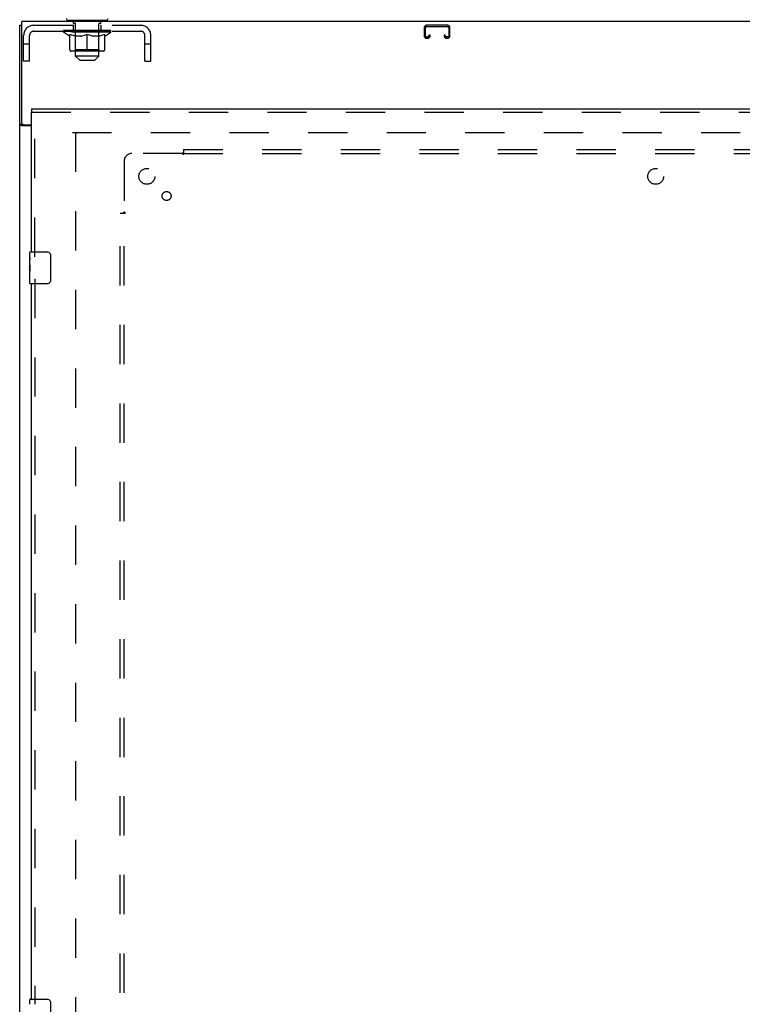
# Model space of a CAD drawing. Header units: inches. Extents: x 0 to 225, y 0 to 145.
# Tile 6 of 14: x 64 to 86, y 66 to 97. Entities that reach past the tile are written whole.
import ezdxf

# ---------------------------------------------------------------- set-up
doc = ezdxf.new("R2010")
doc.units = ezdxf.units.IN
doc.header["$LTSCALE"] = 12.355357
doc.header["$MEASUREMENT"] = 0
doc.linetypes.add('HIDDEN', pattern=[0.2, 0.1, -0.1])
doc.layers.get('0').update_dxf_attribs({"linetype": 'CONTINUOUS'})
for name, color, linetype in [('DEFAULT_2', 8, 'HIDDEN'), ('DOOR_ASSEMBLY', 7, 'CONTINUOUS'), ('SUBPANEL', 7, 'CONTINUOUS')]:
    doc.layers.add(name, color=color, linetype=linetype)

msp = doc.modelspace()

# ---------------------------------------------------------------- linework, layer by layer
at = {"color": 7, "linetype": 'Continuous'}
for p, q in [((63.711, 6.956), (63.711, 96.706)), ((63.711, 96.706), (63.774, 96.706)), ((63.774, 93.643), (63.774, 96.831)), ((103.149, 96.831), (63.774, 96.831)), ((65.241, 96.861), (65.241, 96.831)), ((66.431, 96.861), (65.241, 96.861)), ((66.431, 96.861), (66.431, 96.831)), ((63.809, 93.587), (63.711, 93.587)), ((64.086, 93.55), (63.772, 93.55)), ((63.836, 93.581), (64.086, 93.581))]:
    msp.add_line(p, q, dxfattribs=at)
for points in [[(63.748, 93.561), (63.739, 93.565), (63.735, 93.566), (63.732, 93.568), (63.728, 93.569), (63.725, 93.571), (63.722, 93.573), (63.719, 93.574), (63.717, 93.576), (63.715, 93.578), (63.714, 93.58), (63.713, 93.581), (63.712, 93.583), (63.711, 93.585), (63.711, 93.587)], [(63.772, 93.55), (63.769, 93.551), (63.767, 93.553), (63.763, 93.555), (63.76, 93.556), (63.756, 93.558), (63.752, 93.56), (63.748, 93.561)]]:
    msp.add_lwpolyline(points, dxfattribs=at)
at = {"color": 3, "linetype": 'Continuous'}
msp.add_lwpolyline([(63.866, 93.55), (63.867, 93.552), (63.867, 93.553), (63.867, 93.555), (63.866, 93.557), (63.866, 93.559), (63.865, 93.56), (63.864, 93.562), (63.862, 93.564), (63.861, 93.565), (63.859, 93.567), (63.857, 93.568), (63.855, 93.569), (63.853, 93.571), (63.851, 93.572), (63.848, 93.574), (63.846, 93.575), (63.844, 93.576), (63.842, 93.578), (63.84, 93.579), (63.839, 93.581)], dxfattribs=at)
at = {"color": 7, "linetype": 'Continuous'}
for centre, radius, start, end in [((65.241, 96.921), 0.06, 180, 270), ((66.431, 96.921), 0.06, 270, 360), ((63.836, 93.643), 0.0625, 180, 270)]:
    msp.add_arc(centre, radius, start, end, dxfattribs=at)
at = {"layer": 'DEFAULT_2', "color": 8, "linetype": 'HIDDEN'}
for p, q in [((64.153, 96.706), (67.519, 96.706)), ((65.399, 96.519), (65.399, 96.706)), ((65.406, 96.771), (65.406, 96.851)), ((65.473, 96.761), (65.416, 96.761)), ((65.461, 96.861), (65.461, 96.831)), ((65.471, 95.741), (65.471, 96.751)), ((66.256, 96.761), (66.199, 96.761)), ((66.201, 95.741), (66.201, 96.751)), ((66.211, 96.861), (66.211, 96.831)), ((66.266, 96.771), (66.266, 96.851)), ((66.274, 96.519), (66.274, 96.706)), ((76.43, 96.626), (76.43, 96.38)), ((76.47, 96.38), (76.47, 96.626)), ((77.162, 96.706), (76.51, 96.706)), ((76.51, 96.666), (77.162, 96.666)), ((77.202, 96.626), (77.202, 96.38)), ((77.242, 96.38), (77.242, 96.626)), ((63.836, 95.581), (63.836, 96.389)), ((64.023, 95.581), (64.023, 96.389)), ((64.153, 96.519), (67.519, 96.519)), ((65.093, 96.492), (65.093, 96.547)), ((65.279, 96.362), (65.093, 96.492)), ((66.58, 96.492), (65.093, 96.492)), ((65.104, 96.539), (65.104, 96.547)), ((65.114, 96.535), (65.114, 96.539)), ((65.114, 96.535), (66.558, 96.535)), ((65.125, 96.535), (65.125, 96.539)), ((65.126, 96.535), (65.126, 96.539)), ((65.137, 96.539), (65.137, 96.547)), ((65.157, 96.535), (65.157, 96.539)), ((65.159, 96.535), (65.159, 96.539)), ((65.192, 96.539), (65.192, 96.547)), ((65.21, 96.535), (65.21, 96.539)), ((65.213, 96.535), (65.213, 96.539)), ((65.449, 96.539), (65.22, 96.539)), ((65.267, 96.539), (65.267, 96.547)), ((65.268, 96.535), (65.268, 96.539)), ((65.269, 96.535), (65.269, 96.539)), ((65.272, 96.535), (65.272, 96.539)), ((65.279, 96.362), (65.286, 96.362)), ((65.281, 96.535), (65.281, 96.539)), ((65.281, 96.535), (65.281, 96.539)), ((65.285, 96.535), (65.285, 96.539)), ((65.286, 95.937), (65.286, 96.417)), ((65.286, 96.417), (65.32, 96.403)), ((65.289, 96.535), (65.289, 96.54)), ((65.293, 96.535), (65.293, 96.539)), ((65.312, 96.535), (65.312, 96.539)), ((65.354, 96.392), (65.32, 96.403)), ((65.33, 96.535), (65.33, 96.539)), ((65.332, 96.535), (65.332, 96.542)), ((65.388, 96.382), (65.354, 96.392)), ((65.358, 96.539), (65.358, 96.547)), ((65.358, 96.535), (65.358, 96.539)), ((65.37, 96.535), (65.37, 96.539)), ((65.375, 96.535), (65.375, 96.539)), ((65.383, 96.535), (65.383, 96.539)), ((65.421, 96.373), (65.387, 96.382)), ((65.398, 96.535), (65.398, 96.544)), ((65.419, 96.535), (65.419, 96.539)), ((65.454, 96.367), (65.42, 96.373)), ((65.422, 96.535), (65.422, 96.539)), ((65.449, 96.535), (65.449, 96.539)), ((65.487, 96.362), (65.454, 96.367)), ((65.528, 96.539), (65.462, 96.539)), ((65.464, 96.539), (65.464, 96.547)), ((65.47, 95.94), (65.47, 96.489)), ((65.472, 96.535), (65.472, 96.539)), ((65.478, 96.535), (65.478, 96.539)), ((65.485, 96.535), (65.485, 96.545)), ((65.635, 96.362), (65.487, 96.362)), ((65.492, 96.535), (65.492, 96.539)), ((65.504, 96.535), (65.504, 96.539)), ((65.528, 96.535), (65.528, 96.539)), ((65.615, 96.539), (65.553, 96.539)), ((65.576, 96.535), (65.576, 96.539)), ((65.582, 96.539), (65.582, 96.547)), ((65.586, 96.535), (65.586, 96.539)), ((65.589, 96.535), (65.589, 96.546)), ((65.592, 96.535), (65.592, 96.539)), ((65.602, 96.535), (65.602, 96.539)), ((65.615, 96.535), (65.615, 96.539)), ((65.635, 96.362), (65.668, 96.367)), ((65.71, 96.539), (65.652, 96.539)), ((65.668, 96.535), (65.668, 96.539)), ((65.701, 96.373), (65.668, 96.367)), ((65.701, 96.539), (65.836, 96.547)), ((65.734, 96.382), (65.701, 96.373)), ((65.707, 96.539), (65.707, 96.547)), ((65.708, 96.547), (65.707, 96.547)), ((65.708, 96.539), (65.708, 96.547)), ((65.708, 96.535), (65.708, 96.539)), ((65.71, 96.535), (65.71, 96.539)), ((65.713, 96.535), (65.713, 96.539)), ((65.714, 96.535), (65.714, 96.539)), ((65.768, 96.392), (65.734, 96.382)), ((65.808, 96.539), (65.757, 96.539)), ((65.765, 96.535), (65.765, 96.539)), ((65.802, 96.403), (65.767, 96.392)), ((65.836, 96.417), (65.801, 96.403)), ((65.808, 96.535), (65.808, 96.539)), ((65.833, 96.539), (65.833, 96.539)), ((65.833, 96.535), (65.833, 96.539)), ((65.833, 96.535), (65.833, 96.539)), ((65.836, 96.539), (65.836, 96.547)), ((65.836, 95.894), (65.836, 96.417)), ((65.836, 96.417), (65.871, 96.403)), ((65.839, 96.535), (65.839, 96.539)), ((65.839, 96.535), (65.839, 96.539)), ((65.839, 96.539), (65.839, 96.539)), ((65.842, 96.539), (65.915, 96.539)), ((65.864, 96.535), (65.864, 96.539)), ((65.905, 96.392), (65.87, 96.403)), ((65.879, 96.539), (65.879, 96.544)), ((65.879, 96.544), (65.971, 96.539)), ((65.904, 96.539), (65.904, 96.543)), ((65.938, 96.382), (65.904, 96.392)), ((65.907, 96.535), (65.907, 96.539)), ((65.971, 96.373), (65.938, 96.382)), ((65.958, 96.535), (65.958, 96.539)), ((65.96, 96.535), (65.96, 96.539)), ((65.963, 96.535), (65.963, 96.539)), ((65.963, 96.539), (66.02, 96.539)), ((65.965, 96.539), (65.965, 96.547)), ((65.965, 96.539), (65.965, 96.547)), ((65.965, 96.547), (65.965, 96.547)), ((65.965, 96.535), (65.965, 96.539)), ((66.004, 96.367), (65.971, 96.373)), ((66.004, 96.535), (66.004, 96.539)), ((66.037, 96.362), (66.004, 96.367)), ((66.185, 96.362), (66.037, 96.362)), ((66.057, 96.535), (66.057, 96.539)), ((66.057, 96.539), (66.12, 96.539)), ((66.07, 96.535), (66.07, 96.539)), ((66.08, 96.535), (66.08, 96.539)), ((66.083, 96.535), (66.083, 96.546)), ((66.086, 96.535), (66.086, 96.539)), ((66.09, 96.539), (66.09, 96.547)), ((66.096, 96.535), (66.096, 96.539)), ((66.145, 96.535), (66.145, 96.539)), ((66.145, 96.539), (66.21, 96.539)), ((66.168, 96.535), (66.168, 96.539)), ((66.18, 96.535), (66.18, 96.539)), ((66.185, 96.362), (66.219, 96.367)), ((66.187, 96.535), (66.187, 96.545)), ((66.194, 96.535), (66.194, 96.539)), ((66.2, 96.535), (66.2, 96.539)), ((66.202, 95.94), (66.202, 96.489)), ((66.208, 96.539), (66.208, 96.547)), ((66.252, 96.373), (66.218, 96.367)), ((66.223, 96.535), (66.223, 96.539)), ((66.223, 96.539), (66.452, 96.539)), ((66.25, 96.535), (66.25, 96.539)), ((66.285, 96.382), (66.251, 96.373)), ((66.253, 96.535), (66.253, 96.539)), ((66.274, 96.535), (66.274, 96.544)), ((66.318, 96.392), (66.284, 96.382)), ((66.289, 96.535), (66.289, 96.539)), ((66.297, 96.535), (66.297, 96.539)), ((66.302, 96.535), (66.302, 96.539)), ((66.314, 96.539), (66.314, 96.547)), ((66.314, 96.535), (66.314, 96.539)), ((66.352, 96.403), (66.318, 96.392)), ((66.34, 96.535), (66.34, 96.542)), ((66.342, 96.535), (66.342, 96.539)), ((66.387, 96.417), (66.352, 96.403)), ((66.36, 96.535), (66.36, 96.539)), ((66.38, 96.535), (66.38, 96.539)), ((66.384, 96.535), (66.384, 96.54)), ((66.387, 96.535), (66.387, 96.539)), ((66.387, 95.937), (66.387, 96.417)), ((66.387, 96.362), (66.393, 96.362)), ((66.391, 96.535), (66.391, 96.539)), ((66.391, 96.535), (66.391, 96.539)), ((66.393, 96.362), (66.58, 96.492)), ((66.401, 96.535), (66.401, 96.539)), ((66.404, 96.535), (66.404, 96.539)), ((66.404, 96.535), (66.404, 96.539)), ((66.406, 96.539), (66.406, 96.547)), ((66.459, 96.535), (66.459, 96.539)), ((66.463, 96.535), (66.463, 96.539)), ((66.48, 96.539), (66.48, 96.547)), ((66.513, 96.535), (66.513, 96.539)), ((66.515, 96.535), (66.515, 96.539)), ((66.535, 96.539), (66.535, 96.547)), ((66.546, 96.535), (66.546, 96.539)), ((66.547, 96.535), (66.547, 96.539)), ((66.558, 96.535), (66.558, 96.539)), ((66.568, 96.539), (66.568, 96.547)), ((66.58, 96.492), (66.58, 96.547)), ((67.649, 95.581), (67.649, 96.389)), ((67.836, 95.581), (67.836, 96.389)), ((76.537, 96.34), (76.51, 96.34)), ((76.51, 96.3), (76.537, 96.3)), ((76.577, 96.393), (76.577, 96.38)), ((76.617, 96.393), (76.577, 96.393)), ((76.617, 96.38), (76.617, 96.393)), ((77.055, 96.393), (77.055, 96.38)), ((77.095, 96.393), (77.055, 96.393)), ((77.095, 96.38), (77.095, 96.393)), ((77.162, 96.34), (77.135, 96.34)), ((77.135, 96.3), (77.162, 96.3)), ((64.023, 96.111), (63.836, 96.111)), ((67.836, 96.111), (67.649, 96.111)), ((66.343, 95.894), (65.329, 95.894)), ((65.47, 95.94), (65.424, 95.894)), ((66.202, 95.94), (65.47, 95.94)), ((65.601, 95.611), (65.471, 95.741)), ((66.201, 95.741), (65.471, 95.741)), ((66.071, 95.611), (66.201, 95.741)), ((66.202, 95.94), (66.249, 95.894)), ((64.023, 95.581), (63.836, 95.581)), ((65.601, 95.611), (66.071, 95.611)), ((67.649, 95.581), (67.836, 95.581)), ((65.367, 93.331), (100.305, 93.331)), ((65.461, 93.331), (65.461, 14.331))]:
    msp.add_line(p, q, dxfattribs=at)
for centre, radius, start, end in [((64.153, 96.389), 0.317, 90, 180), ((65.396, 96.851), 0.01, 0, 90), ((65.416, 96.771), 0.01, 180, 270), ((65.461, 96.751), 0.01, 0, 90), ((66.211, 96.751), 0.01, 90, 180), ((66.256, 96.771), 0.01, 270, 360), ((66.276, 96.851), 0.01, 90, 180), ((67.519, 96.389), 0.317, 0, 90), ((76.51, 96.626), 0.08, 90, 180), ((76.51, 96.626), 0.04, 90, 180), ((77.162, 96.626), 0.08, 0, 90), ((77.162, 96.626), 0.04, 0, 90), ((64.153, 96.389), 0.13, 90, 180), ((65.424, 96.489), 0.0466, 0, 90), ((66.249, 96.489), 0.0466, 90, 180), ((67.519, 96.389), 0.13, 0, 90), ((76.51, 96.38), 0.08, 180, 270), ((76.51, 96.38), 0.04, 180, 270), ((76.537, 96.38), 0.08, 270, 360), ((76.537, 96.38), 0.04, 270, 360), ((77.135, 96.38), 0.08, 180, 270), ((77.135, 96.38), 0.04, 180, 270), ((77.162, 96.38), 0.08, 270, 360), ((77.162, 96.38), 0.04, 270, 360), ((65.329, 95.937), 0.0434, 180, 270), ((66.343, 95.937), 0.0434, 270, 360)]:
    msp.add_arc(centre, radius, start, end, dxfattribs=at)
for centre, major_axis, ratio, start_param, end_param in [((65.836, 96.547), (0.743, 0.008), 0.059247, 2.966439, 3.140971), ((65.069, 96.533), (0.232, 0), 0.060167, 0.426548, 1.470503), ((65.836, 96.547), (0.744, 0), 0.060167, 3.141593, 3.316126), ((65.069, 96.525), (0.232, 0.002), 0.059247, 1.374323, 1.469882), ((65.836, 96.547), (0.743, 0.015), 0.056515, 2.79136, 2.965893), ((65.041, 96.533), (0.232, 0.002), 0.059247, 0.251393, 1.295349), ((65.121, 96.533), (0.232, -0.002), 0.059247, 0.601702, 1.645657), ((65.836, 96.547), (0.743, -0.008), 0.059247, -2.966439, -2.791906), ((65.121, 96.525), (0.232, 0), 0.060167, 1.549477, 1.645036), ((65.041, 96.525), (0.232, 0.005), 0.056515, 1.199244, 1.294804), ((65.125, 96.528), (0.192, 0.002), 0.059247, 1.051627, 1.625044), ((65.102, 96.528), (0.192, 0.004), 0.056515, 0.876548, 1.449966), ((65.17, 96.528), (0.192, 0), 0.060167, 1.226781, 1.800198), ((65.836, 96.547), (0.743, 0.022), 0.052059, 2.616423, 2.790956), ((65.037, 96.533), (0.232, 0.005), 0.056515, 0.076315, 1.120271), ((65.194, 96.533), (0.232, -0.005), 0.056515, 0.77678, 1.820736), ((65.836, 96.547), (0.743, -0.015), 0.056515, -2.79136, -2.616827), ((65.194, 96.525), (0.232, -0.002), 0.059247, 1.724631, 1.82019), ((65.037, 96.525), (0.232, 0.007), 0.052059, 1.024308, 1.119867), ((65.101, 96.528), (0.192, 0.006), 0.052059, 0.701611, 1.275029), ((65.235, 96.528), (0.192, -0.002), 0.059247, 1.401935, 1.975352), ((65.836, 96.547), (0.743, 0.029), 0.046022, 2.441677, 2.61621), ((65.287, 96.533), (0.232, -0.007), 0.052059, 0.951717, 1.995673), ((65.057, 96.533), (0.232, 0.007), 0.052059, -0.098622, 0.945334), ((65.836, 96.547), (0.743, -0.022), 0.052059, -2.616423, -2.441891), ((65.287, 96.525), (0.232, -0.005), 0.056515, 1.899709, 1.995269), ((65.057, 96.525), (0.232, 0.009), 0.046022, 0.849561, 0.945121), ((65.123, 96.528), (0.192, 0.007), 0.046022, 0.526865, 1.100283), ((65.318, 96.528), (0.192, -0.004), 0.056515, 1.577013, 2.150431), ((65.836, 96.547), (0.743, 0.034), 0.038593, 2.267147, 2.44168), ((65.397, 96.533), (0.232, -0.009), 0.046022, 1.126463, 2.170419), ((65.1, 96.533), (0.232, 0.009), 0.046022, -0.273368, 0.770588), ((65.836, 96.547), (0.743, -0.029), 0.046022, -2.441677, -2.267144), ((65.397, 96.525), (0.232, -0.007), 0.052059, 2.074646, 2.170205), ((65.1, 96.525), (0.232, 0.011), 0.038593, 0.675031, 0.77059), ((65.166, 96.528), (0.192, 0.009), 0.038593, 0.352335, 0.925752), ((65.417, 96.528), (0.192, -0.006), 0.052059, 1.75195, 2.325367), ((65.836, 96.547), (0.743, 0.039), 0.030002, 2.09283, 2.267363), ((65.52, 96.533), (0.232, -0.011), 0.038593, 1.300994, 2.344949), ((65.167, 96.533), (0.232, 0.011), 0.038593, -0.447899, 0.596057), ((65.836, 96.547), (0.743, -0.034), 0.038593, -2.267147, -2.092614), ((65.52, 96.525), (0.232, -0.009), 0.046022, 2.249392, 2.344952), ((65.167, 96.525), (0.232, 0.012), 0.030002, 0.500714, 0.596274), ((65.229, 96.528), (0.192, 0.01), 0.030002, 0.178018, 0.751436), ((65.529, 96.528), (0.192, -0.007), 0.046022, 1.926696, 2.500114), ((65.253, 96.533), (0.232, 0.012), 0.030002, -0.622215, 0.421741), ((65.836, 96.547), (0.743, 0.042), 0.020513, 1.918702, 2.093235), ((65.652, 96.533), (0.232, -0.012), 0.030002, 1.47531, 2.519266), ((65.836, 96.547), (0.743, -0.039), 0.030002, -2.09283, -1.918297), ((65.652, 96.525), (0.232, -0.011), 0.038593, 2.423923, 2.519482), ((65.253, 96.525), (0.232, 0.013), 0.020513, 0.326586, 0.422146), ((65.312, 96.528), (0.192, 0.011), 0.020513, 0.00389, 0.577307), ((65.65, 96.528), (0.192, -0.009), 0.038593, 2.101227, 2.674644), ((65.357, 96.533), (0.232, 0.013), 0.020513, -0.796343, 0.247613), ((65.836, 96.547), (0.743, 0.044), 0.010411, 1.744712, 1.919245), ((65.791, 96.533), (0.232, -0.013), 0.020513, 1.649438, 2.693394), ((65.836, 96.547), (0.743, -0.042), 0.020513, -1.918702, -1.744169), ((65.791, 96.525), (0.232, -0.012), 0.030002, 2.598239, 2.693799), ((65.357, 96.525), (0.232, 0.014), 0.010411, 0.152596, 0.248156), ((65.409, 96.528), (0.192, 0.011), 0.010411, 6.113086, 6.686503), ((65.776, 96.528), (0.192, -0.01), 0.030002, 2.275543, 2.848961), ((65.476, 96.533), (0.232, 0.014), 0.010411, -0.970333, -0.000837), ((65.93, 96.533), (0.232, -0.014), 0.010411, 1.823428, 2.867384), ((65.836, 96.547), (0.743, -0.044), 0.010411, -1.744712, -1.56247), ((65.93, 96.525), (0.232, -0.013), 0.020513, 2.772368, 2.867927), ((65.905, 96.528), (0.192, -0.011), 0.020513, 2.449671, 3.023089), ((65.742, 96.533), (0.232, 0.014), 0.010411, 0.274209, 1.318165), ((65.641, 96.528), (0.192, 0.011), 0.010411, -0.000452, 0.517932), ((65.605, 96.525), (0.232, 0.014), 0.010411, 0.099676, 0.195236), ((65.836, 96.547), (0.743, 0.044), 0.010411, -1.571413, -1.39688), ((66.031, 96.528), (0.192, -0.011), 0.010411, 2.623661, 3.141974), ((66.067, 96.525), (0.232, -0.014), 0.010411, 2.734394, 2.946357), ((65.882, 96.533), (0.232, 0.013), 0.020513, 0.448199, 1.492154), ((65.767, 96.528), (0.192, 0.011), 0.020513, 0.118504, 0.691921), ((65.742, 96.525), (0.232, 0.013), 0.020513, 0.273666, 0.369225), ((65.836, 96.547), (0.743, 0.042), 0.020513, -1.397424, -1.222891), ((66.196, 96.533), (0.232, -0.014), 0.010411, -3.140756, -2.17126), ((65.836, 96.547), (0.743, -0.044), 0.010411, 1.222347, 1.39688), ((66.02, 96.533), (0.232, 0.012), 0.030002, 0.622327, 1.666283), ((65.896, 96.528), (0.192, 0.01), 0.030002, 0.292632, 0.86605), ((66.263, 96.528), (0.192, -0.011), 0.010411, 2.738275, 3.311692), ((66.315, 96.533), (0.232, -0.013), 0.020513, 2.89398, 3.937936), ((65.882, 96.525), (0.232, 0.012), 0.030002, 0.447794, 0.543354), ((66.315, 96.525), (0.232, -0.014), 0.010411, 2.893437, 2.988996), ((65.836, 96.547), (0.743, 0.039), 0.030002, -1.223295, -1.048762), ((65.836, 96.547), (0.743, -0.042), 0.020513, 1.048358, 1.222891), ((66.152, 96.533), (0.232, 0.011), 0.038593, 0.796643, 1.840599), ((66.023, 96.528), (0.192, 0.009), 0.038593, 0.466948, 1.040366), ((66.361, 96.528), (0.192, -0.011), 0.020513, 2.564285, 3.137703), ((66.419, 96.533), (0.232, -0.012), 0.030002, 2.719852, 3.763807), ((66.275, 96.533), (0.232, 0.009), 0.046022, 0.971174, 2.01513), ((66.02, 96.525), (0.232, 0.011), 0.038593, 0.62211, 0.71767), ((66.419, 96.525), (0.232, -0.013), 0.020513, 2.719447, 2.815007), ((65.836, 96.547), (0.743, 0.034), 0.038593, -1.048979, -0.874446), ((65.836, 96.547), (0.743, -0.039), 0.030002, 0.874229, 1.048762), ((66.144, 96.528), (0.192, 0.007), 0.046022, 0.641479, 1.214897), ((66.385, 96.533), (0.232, 0.007), 0.052059, 1.14592, 2.189876), ((66.443, 96.528), (0.192, -0.01), 0.030002, 2.390157, 2.963574), ((66.506, 96.533), (0.232, -0.011), 0.038593, 2.545535, 3.589491), ((66.255, 96.528), (0.192, 0.006), 0.052059, 0.816225, 1.389643), ((66.152, 96.525), (0.232, 0.009), 0.046022, 0.796641, 0.892201), ((66.506, 96.525), (0.232, -0.012), 0.030002, 2.545319, 2.640878), ((66.478, 96.533), (0.232, 0.005), 0.056515, 1.320857, 2.364813), ((65.836, 96.547), (0.743, 0.029), 0.046022, -0.874448, -0.699915), ((65.836, 96.547), (0.743, -0.034), 0.038593, 0.699913, 0.874446), ((66.572, 96.533), (0.232, -0.009), 0.046022, 2.371005, 3.41496), ((66.506, 96.528), (0.192, -0.009), 0.038593, 2.21584, 2.789258), ((66.354, 96.528), (0.192, 0.004), 0.056515, 0.991162, 1.564579), ((66.551, 96.533), (0.232, 0.002), 0.059247, 1.495935, 2.539891), ((66.615, 96.533), (0.232, -0.007), 0.052059, 2.196258, 3.240214), ((66.549, 96.528), (0.192, -0.007), 0.046022, 2.04131, 2.614727), ((66.275, 96.525), (0.232, 0.007), 0.052059, 0.971387, 1.066947), ((66.572, 96.525), (0.232, -0.011), 0.038593, 2.371002, 2.466562), ((66.603, 96.533), (0.232, 0), 0.060167, 1.671089, 2.715045), ((66.635, 96.533), (0.232, -0.005), 0.056515, 2.021322, 3.065278), ((66.437, 96.528), (0.192, 0.002), 0.059247, 1.16624, 1.739658), ((65.836, 96.547), (0.743, 0.022), 0.052059, -0.699702, -0.525169), ((65.836, 96.547), (0.743, -0.029), 0.046022, 0.525382, 0.699915), ((66.631, 96.533), (0.232, -0.002), 0.059247, 1.846243, 2.890199), ((66.571, 96.528), (0.192, -0.006), 0.052059, 1.866564, 2.439981), ((66.502, 96.528), (0.192, 0), 0.060167, 1.341394, 1.914812), ((66.57, 96.528), (0.192, -0.004), 0.056515, 1.691627, 2.265045), ((66.547, 96.528), (0.192, -0.002), 0.059247, 1.516549, 2.089966), ((66.385, 96.525), (0.232, 0.005), 0.056515, 1.146324, 1.241883), ((66.615, 96.525), (0.232, -0.009), 0.046022, 2.196472, 2.292031), ((65.836, 96.547), (0.743, 0.015), 0.056515, -0.524765, -0.350233), ((65.836, 96.547), (0.743, -0.022), 0.052059, 0.350636, 0.525169), ((66.478, 96.525), (0.232, 0.002), 0.059247, 1.321402, 1.416962), ((66.635, 96.525), (0.232, -0.007), 0.052059, 2.021726, 2.117285), ((65.836, 96.547), (0.743, 0.008), 0.059247, -0.349687, -0.175154), ((65.836, 96.547), (0.743, -0.015), 0.056515, 0.1757, 0.350233), ((66.551, 96.525), (0.232, 0), 0.060167, 1.496556, 1.592116), ((66.631, 96.525), (0.232, -0.005), 0.056515, 1.846789, 1.942348), ((66.603, 96.525), (0.232, -0.002), 0.059247, 1.67171, 1.76727), ((65.836, 96.547), (0.744, 0), 0.060167, -0.174533, 0), ((65.836, 96.547), (0.743, -0.008), 0.059247, 0.000621, 0.175154)]:
    msp.add_ellipse(centre, major_axis=major_axis, ratio=ratio, start_param=start_param, end_param=end_param, dxfattribs=at)
at = {"layer": 'DOOR_ASSEMBLY', "color": 7, "linetype": 'Continuous'}
for p, q in [((64.086, 94.081), (64.086, 93.977)), ((64.026, 89.42), (64.026, 89.566)), ((64.041, 89.581), (64.581, 89.581)), ((64.026, 89.162), (64.026, 89.419)), ((64.032, 89.364), (64.026, 89.364)), ((64.026, 89.196), (64.033, 89.196)), ((64.033, 89.196), (64.033, 89.332)), ((64.681, 89.481), (64.681, 88.681)), ((64.026, 88.596), (64.026, 89.16)), ((64.028, 89.133), (64.026, 89.133)), ((64.026, 89.001), (64.032, 89.001)), ((64.026, 88.965), (64.033, 88.965)), ((64.026, 88.902), (64.033, 88.902)), ((64.027, 89.135), (64.029, 89.113)), ((64.033, 88.735), (64.033, 88.965)), ((64.026, 88.735), (64.033, 88.735)), ((64.581, 88.581), (64.041, 88.581)), ((64.026, 65.92), (64.026, 66.066)), ((64.041, 66.081), (64.581, 66.081)), ((64.681, 65.981), (64.681, 65.181))]:
    msp.add_line(p, q, dxfattribs=at)
at = {"layer": 'DOOR_ASSEMBLY', "color": 3, "linetype": 'Continuous'}
for p, q in [((64.086, 94.081), (101.024, 94.081)), ((64.086, 89.581), (64.086, 93.977)), ((64.086, 66.081), (64.086, 88.581))]:
    msp.add_line(p, q, dxfattribs=at)
at = {"layer": 'DOOR_ASSEMBLY', "color": 8, "linetype": 'HIDDEN'}
for p, q in [((64.086, 93.977), (101.024, 93.977)), ((64.19, 89.426), (64.19, 93.977)), ((64.19, 88.736), (64.19, 65.926))]:
    msp.add_line(p, q, dxfattribs=at)
at = {"layer": 'DOOR_ASSEMBLY', "color": 7, "linetype": 'Continuous'}
for points in [[(64.674, 89.517), (64.676, 89.511), (64.678, 89.505), (64.679, 89.499), (64.68, 89.493), (64.681, 89.487), (64.681, 89.481)], [(64.026, 89.42), (64.026, 89.416), (64.027, 89.412), (64.027, 89.406), (64.029, 89.393)], [(64.029, 89.393), (64.03, 89.386), (64.031, 89.377), (64.031, 89.369)], [(64.031, 89.369), (64.032, 89.36), (64.033, 89.351), (64.033, 89.342), (64.033, 89.332)], [(64.026, 89.162), (64.026, 89.154), (64.027, 89.145), (64.027, 89.135)], [(64.029, 89.113), (64.03, 89.101), (64.031, 89.089), (64.032, 89.077), (64.033, 89.064), (64.033, 89.052), (64.033, 89.039), (64.033, 89.026), (64.033, 89.013), (64.032, 89.001), (64.031, 88.988), (64.03, 88.976)], [(64.681, 88.681), (64.681, 88.674), (64.68, 88.668), (64.679, 88.662), (64.678, 88.656), (64.676, 88.65), (64.674, 88.645)], [(64.674, 66.017), (64.676, 66.011), (64.678, 66.005), (64.679, 65.999), (64.68, 65.993), (64.681, 65.987), (64.681, 65.981)]]:
    msp.add_lwpolyline(points, dxfattribs=at)
for centre, radius, start, end in [((64.041, 89.566), 0.015, 90, 180), ((64.581, 89.481), 0.1, 21.1999, 90), ((64.041, 88.596), 0.015, 180, 270), ((64.581, 88.681), 0.1, 270, 338.8001), ((64.041, 66.066), 0.015, 90, 180), ((64.581, 65.981), 0.1, 21.1999, 90)]:
    msp.add_arc(centre, radius, start, end, dxfattribs=at)
msp.add_ellipse((64.289, 88.997), major_axis=(0.263, 0), ratio=0.432808, start_param=3.141593, end_param=3.321581, dxfattribs=at)
at = {"layer": 'SUBPANEL', "color": 8, "linetype": 'HIDDEN'}
for p, q in [((68.832, 92.675), (67.242, 92.675)), ((68.85, 92.693), (68.844, 92.687)), ((68.867, 92.8), (68.867, 92.713)), ((68.867, 92.8), (98.555, 92.8)), ((68.867, 92.634), (68.867, 92.713)), ((68.867, 92.675), (98.555, 92.675)), ((66.992, 92.425), (66.992, 90.835)), ((66.867, 16.862), (66.867, 90.8)), ((66.867, 90.8), (66.954, 90.8)), ((66.954, 90.8), (67.033, 90.8)), ((66.992, 16.862), (66.992, 90.8))]:
    msp.add_line(p, q, dxfattribs=at)
for points in [[(68.844, 92.687), (68.842, 92.685), (68.84, 92.683), (68.838, 92.681), (68.837, 92.679), (68.835, 92.678), (68.833, 92.676), (68.832, 92.675)], [(68.845, 92.655), (68.842, 92.66), (68.841, 92.662), (68.839, 92.665), (68.838, 92.667), (68.836, 92.669), (68.835, 92.671), (68.833, 92.673), (68.832, 92.675)], [(68.867, 92.634), (68.866, 92.634), (68.864, 92.635), (68.862, 92.636), (68.861, 92.637), (68.859, 92.638), (68.857, 92.639), (68.856, 92.641), (68.854, 92.642), (68.853, 92.644), (68.852, 92.645), (68.85, 92.647), (68.849, 92.649), (68.848, 92.651), (68.846, 92.653), (68.845, 92.655)], [(68.867, 92.713), (68.866, 92.711), (68.864, 92.709), (68.863, 92.707), (68.861, 92.705), (68.859, 92.703), (68.858, 92.701), (68.856, 92.699), (68.855, 92.698), (68.853, 92.696), (68.852, 92.695), (68.85, 92.693)], [(66.954, 90.8), (66.956, 90.801), (66.958, 90.803), (66.96, 90.804), (66.962, 90.806), (66.964, 90.807), (66.966, 90.809), (66.967, 90.811), (66.969, 90.812), (66.971, 90.814), (66.972, 90.815), (66.974, 90.817)], [(66.974, 90.817), (66.98, 90.823), (66.982, 90.825), (66.984, 90.827), (66.986, 90.829), (66.987, 90.83), (66.989, 90.832), (66.991, 90.834), (66.992, 90.835)], [(67.007, 90.825), (67.005, 90.826), (67.002, 90.828), (67, 90.829), (66.998, 90.831), (66.996, 90.832), (66.994, 90.833), (66.992, 90.835)], [(67.033, 90.8), (67.033, 90.801), (67.032, 90.803), (67.031, 90.805), (67.03, 90.806), (67.029, 90.808), (67.028, 90.809), (67.026, 90.811), (67.025, 90.812), (67.023, 90.814), (67.022, 90.815), (67.02, 90.817), (67.018, 90.818), (67.016, 90.819), (67.014, 90.821), (67.012, 90.822), (67.007, 90.825)]]:
    msp.add_lwpolyline(points, dxfattribs=at)
for centre, radius in [((67.711, 91.956), 0.25), ((83.711, 91.956), 0.25), ((68.33, 91.337), 0.141)]:
    msp.add_circle(centre, radius, dxfattribs=at)
msp.add_arc((67.242, 92.425), 0.25, 90, 180, dxfattribs=at)

doc.saveas('drawing.dxf')
